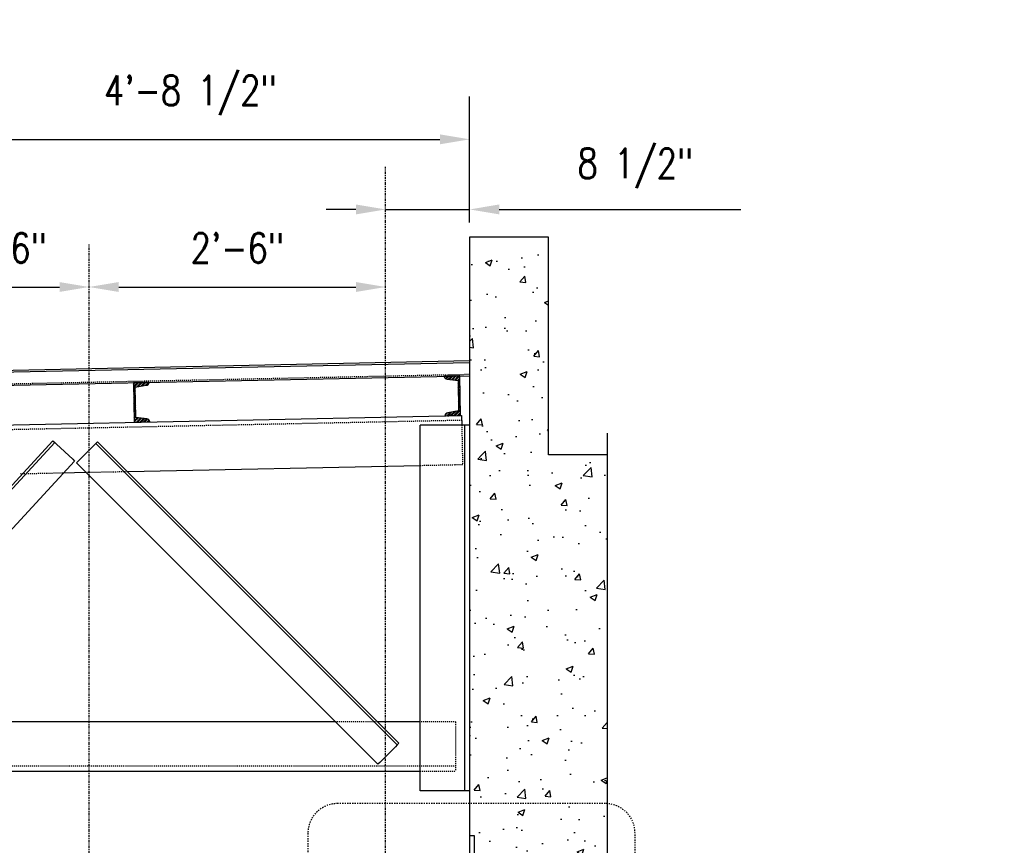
# Model space of a CAD drawing. Header units: inches. Extents: x 382 to 3028, y 70 to 495.
# Tile 21 of 41: x 1533 to 1632, y 181 to 265. Entities that reach past the tile are written whole.
import ezdxf
from ezdxf import colors
from ezdxf.entities.mleader import LeaderData, LeaderLine
from ezdxf.math import Vec2, Vec3

# ---------------------------------------------------------------- set-up
doc = ezdxf.new("R2010")
doc.units = ezdxf.units.IN
doc.header["$MEASUREMENT"] = 0
for name, pattern in [('014200-907 MS2 Medium Dash', [0.109898, 0.068898, -0.041]), ('Center 1_4_', [0.53125, 0.25, -0.09375, 0.09375, -0.09375]), ('Dash', [0.25, 0.125, -0.125]), ('Hidden 3_32_', [0.140625, 0.09375, -0.046875])]:
    doc.linetypes.add(name, pattern=pattern)
for name, color, linetype in [('A-FLOR', 192, 'Continuous'), ('A-WALL-PATT', 8, 'Continuous'), ('S-ANNO-DIMS', 1, 'Continuous'), ('S-ANNO-NOTE', 2, 'Continuous'), ('S-ANNO-SYMB', 2, 'Continuous'), ('S-BEAM', 10, 'Continuous'), ('S-BEAM-HDLN', 1, 'Dash'), ('S-COLS', 2, 'Continuous'), ('S-DETL-CNTR', 1, 'Center 1_4_'), ('S-DETL-MEDM', 3, 'Continuous'), ('S-DETL-PATT', 8, 'Continuous'), ('S-DETL-THIN', 1, 'Continuous')]:
    doc.layers.add(name, color=color, linetype=linetype)
doc.layers.add('A-FLOR-OVHD', color=9, linetype='014200-907 MS2 Medium Dash', true_color=0x808080)
doc.styles.add('Annotative', font='romans.shx', dxfattribs={"width": 0.8, "height": 0.125})
doc.dimstyles.new('Annotative', dxfattribs={"dimscale": 0, "dimtxt": 0.125, "dimasz": 0.125, "dimexe": 0.18, "dimexo": 0.0625, "dimgap": 0.09, "dimtad": 1, "dimdec": 3, "dimzin": 3, "dimdsep": 46, "dimlunit": 4, "dimtxsty": 'Annotative', "dimcen": 0.09, "dimclrt": 2, "dimazin": 2, "dimtfac": 1, "dimtdec": 3, "dimtmove": 0, "dimatfit": 0, "dimfxl": 1, "dimtfill": 1, "dimfrac": 2, "dimtolj": 1, "dimtzin": 0, "dimarcsym": 0})
pattern_1 = [(50, (744.9385, 0.7165), (7.1726, -0.62752), [0.75, -8.25]), (355, (744.9385, 0.7165), (-1.387513, 7.52192), [0.6, -6.6]), (100.4514, (745.536, 0.664), (5.78509, 6.8944), [0.6374, -7.01142]), (46.1842, (744.9385, 2.7165), (10.67241, -1.65519), [1.125, -12.375]), (96.6356, (745.828, 2.579), (9.34662, 9.74119), [0.9561, -10.51714]), (351.1842, (744.939, 2.716), (9.34662, 9.74119), [0.9, -9.9]), (21, (745.9385, 2.2165), (5.96907, -4.02619), [0.75, -8.25]), (326, (745.9385, 2.2165), (2.433153, 7.2515), [0.6, -6.6]), (71.4514, (746.436, 1.881), (8.402224, 3.22531), [0.6374, -7.01142]), (37.5, (744.9385, 0.7165), (0.1215986, 3.3289385), [0, -6.52, 0, -6.7, 0, -6.625]), (7.5, (744.9385, 0.7165), (2.630695, 3.944117), [0, -3.82, 0, -6.37, 0, -2.525]), (327.5, (742.7085, 0.7165), (5.338224, -0.225549), [0, -2.5, 0, -7.8, 0, -10.35]), (317.5, (741.7085, 0.7165), (5.831862, 1.00105), [0, -3.25, 0, -5.18, 0, -7.35])]
pattern_2 = [(45, (0, 6), (-0.176776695, 0.176776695), []), (45, (0, 6.125), (-0.176776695, 0.176776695), [])]

# ---------------------------------------------------------------- blocks, each defined once
blk = doc.blocks.new('051200_StructuralFraming-C-Channel - C4X5_4-1771573-DOOR RAIL SUPPORT 2')
at = {"lineweight": -3}
for p, q in [((800.771, 227.33), (799.191, 227.297)), ((799.191, 227.297), (799.274, 223.298)), ((799.385, 226.831), (800.481, 227.028)), ((799.449, 223.772), (799.385, 226.831)), ((799.274, 223.298), (800.854, 223.331)), ((800.552, 223.621), (799.449, 223.772))]:
    blk.add_line(p, q, dxfattribs=at)
for centre, start, end in [((800.475, 227.324), 271.19, 1.19), ((800.558, 223.325), 1.19, 91.19)]:
    blk.add_arc(centre, 0.296, start, end, dxfattribs=at)
blk = doc.blocks.new('051200_StructuralFraming-C-Channel - C4X5_4-1771584-DOOR RAIL SUPPORT 2')
at = {"lineweight": -3}
for p, q in [((832.212, 227.979), (830.633, 227.946)), ((830.929, 227.656), (830.937, 227.656)), ((830.935, 227.656), (832.038, 227.505)), ((832.038, 227.505), (832.102, 224.446)), ((832.295, 223.98), (832.212, 227.979)), ((832.212, 227.979), (832.215, 227.979)), ((832.102, 224.446), (831.006, 224.249)), ((830.716, 223.947), (832.295, 223.98)), ((832.298, 223.98), (832.295, 223.98))]:
    blk.add_line(p, q, dxfattribs=at)
for centre, start, end in [((830.929, 227.952), 181.19, 271.19), ((831.012, 223.953), 91.19, 181.19)]:
    blk.add_arc(centre, 0.296, start, end, dxfattribs=at)
blk = doc.blocks.new('*D106')
at = {"layer": 'Defpoints', "color": 0, "transparency": 16777216}
for p in [(1539.651, 237.689), (1539.651, 184.136), (1521.644, 181.216)]:
    blk.add_point(p, dxfattribs=at)
at = {"layer": 'S-ANNO-DIMS', "color": 0, "lineweight": -2, "transparency": 16777216}
blk.add_line((1524.644, 237.689), (1536.651, 237.689), dxfattribs=at)
at = {"layer": 'S-ANNO-DIMS', "color": 0, "transparency": 16777216}
for points in [[(1524.644, 238.189), (1524.644, 237.189), (1521.644, 237.689)], [(1536.651, 238.189), (1536.651, 237.189), (1539.651, 237.689)]]:
    blk.add_solid(points, dxfattribs=at)
at = {"layer": 'S-ANNO-DIMS', "color": 2, "lineweight": -3, "transparency": 16777216, "insert": (1530.648, 241.635), "char_height": 3, "width": 12.32787, "attachment_point": 5, "style": 'Annotative'}
blk.add_mtext('\\A1;1\'-6"', dxfattribs=at)
blk = doc.blocks.new('*D105')
at = {"layer": 'Defpoints', "color": 0, "transparency": 16777216}
for p in [(1569.644, 237.689), (1539.651, 184.136), (1569.644, 184.136)]:
    blk.add_point(p, dxfattribs=at)
at = {"layer": 'S-ANNO-DIMS', "color": 0, "lineweight": -2, "transparency": 16777216}
blk.add_line((1542.651, 237.689), (1566.644, 237.689), dxfattribs=at)
at = {"layer": 'S-ANNO-DIMS', "color": 0, "transparency": 16777216}
for points in [[(1542.651, 238.189), (1542.651, 237.189), (1539.651, 237.689)], [(1566.644, 238.189), (1566.644, 237.189), (1569.644, 237.689)]]:
    blk.add_solid(points, dxfattribs=at)
at = {"layer": 'S-ANNO-DIMS', "color": 2, "lineweight": -3, "transparency": 16777216, "insert": (1554.648, 241.635), "char_height": 3, "width": 12.32787, "attachment_point": 5, "style": 'Annotative'}
blk.add_mtext('\\A1;2\'-6"', dxfattribs=at)
blk = doc.blocks.new('*D104')
at = {"layer": 'Defpoints', "color": 0, "transparency": 16777216}
for p in [(1578.144, 245.535), (1578.144, 242.716), (1569.644, 184.136)]:
    blk.add_point(p, dxfattribs=at)
at = {"layer": 'S-ANNO-DIMS', "color": 0, "lineweight": -2, "transparency": 16777216}
for p, q in [((1578.144, 244.216), (1578.144, 249.855)), ((1566.644, 245.535), (1563.644, 245.535)), ((1569.644, 245.535), (1578.144, 245.535)), ((1581.144, 245.535), (1605.581, 245.535))]:
    blk.add_line(p, q, dxfattribs=at)
at = {"layer": 'S-ANNO-DIMS', "color": 0, "transparency": 16777216}
for points in [[(1566.644, 246.035), (1566.644, 245.035), (1569.644, 245.535)], [(1581.144, 246.035), (1581.144, 245.035), (1578.144, 245.535)]]:
    blk.add_solid(points, dxfattribs=at)
at = {"layer": 'S-ANNO-DIMS', "color": 2, "lineweight": -3, "transparency": 16777216, "insert": (1589.058, 251.695), "char_height": 3, "width": 15.92595, "attachment_point": 1, "line_spacing_factor": 0.983083, "style": 'Annotative'}
blk.add_mtext('\\A1;8 1/2"', dxfattribs=at)
blk = doc.blocks.new('*D103')
at = {"layer": 'Defpoints', "color": 0, "transparency": 16777216}
for p in [(1578.144, 252.625), (1578.144, 242.716), (1521.644, 181.216)]:
    blk.add_point(p, dxfattribs=at)
at = {"layer": 'S-ANNO-DIMS', "color": 0, "lineweight": -2, "transparency": 16777216}
for p, q in [((1521.644, 182.716), (1521.644, 256.945)), ((1578.144, 244.216), (1578.144, 256.945)), ((1524.644, 252.625), (1575.144, 252.625))]:
    blk.add_line(p, q, dxfattribs=at)
at = {"layer": 'S-ANNO-DIMS', "color": 0, "transparency": 16777216}
for points in [[(1524.644, 253.125), (1524.644, 252.125), (1521.644, 252.625)], [(1575.144, 253.125), (1575.144, 252.125), (1578.144, 252.625)]]:
    blk.add_solid(points, dxfattribs=at)
at = {"layer": 'S-ANNO-DIMS', "color": 2, "lineweight": -3, "transparency": 16777216, "insert": (1549.894, 257.071), "char_height": 3, "width": 23.594, "attachment_point": 5, "style": 'Annotative'}
blk.add_mtext('\\A1;4\'-8 1/2"', dxfattribs=at)
blk = doc.blocks.new('_Dot')
at = {"color": 0, "linetype": 'ByBlock', "lineweight": -2}
blk.add_line((-0.5, 0), (-1, 0), dxfattribs=at)
at = {"color": 0, "linetype": 'ByBlock', "const_width": 0.5}
blk.add_lwpolyline([(-0.25, 0, 1), (0.25, 0, 1)], format="xyb", close=True, dxfattribs=at)

msp = doc.modelspace()

# ---------------------------------------------------------------- hatches: boundary and pattern name
at = {"layer": 'A-WALL-PATT', "lineweight": -3}
h = msp.add_hatch(dxfattribs=at)
h.set_pattern_fill('AR-CONC', color=8, style=0)
h.set_pattern_definition(pattern_1)
h.paths.add_polyline_path([(1578.1445, 220.7165), (1586.1445, 220.7165), (1586.1445, 242.7165), (1578.1445, 242.7165)])
h = msp.add_hatch(dxfattribs=at)
h.set_pattern_fill('AR-CONC', color=8, style=0)
h.set_pattern_definition(pattern_1)
h.paths.add_polyline_path([(1578.1445, 168.7165), (1592.0622, 168.7165), (1592.0622, 220.7165), (1578.1445, 220.7165), (1578.1445, 182.727)])
at = {"layer": 'S-DETL-PATT'}
h = msp.add_hatch(dxfattribs=at)
h.set_pattern_fill('STEEL', color=256, scale=2)
h.set_pattern_definition(pattern_2)
h.paths.add_polyline_path([(1577.1509, 228.6953), (1575.5712, 228.6625, 0.4142136), (1575.8733, 228.3727), (1576.9767, 228.2214), (1577.0402, 225.1625), (1575.9441, 224.9655, 0.4117555), (1575.6543, 224.6659), (1577.2339, 224.6987)])
h = msp.add_hatch(dxfattribs=at)
h.set_pattern_fill('STEEL', color=256, scale=2)
h.set_pattern_definition(pattern_2)
h.paths.add_polyline_path([(1545.7096, 228.0424), (1544.1299, 228.0096), (1544.2129, 224.0148), (1545.7926, 224.0476, 0.4142136), (1545.4905, 224.3374), (1544.3871, 224.4888), (1544.3236, 227.5477), (1545.4197, 227.7447, 0.4098849)])

# ---------------------------------------------------------------- linework, layer by layer
at = {"layer": 'A-FLOR', "lineweight": -3}
for p, q in [((1578.1445, 230.2165), (1492.6445, 228.4404)), ((1492.6445, 226.9401), (1578.1445, 228.7161))]:
    msp.add_line(p, q, dxfattribs=at)
at = {"layer": 'A-FLOR-OVHD', "lineweight": -3}
msp.add_line((1492.6445, 227.0901), (1578.1445, 228.8662), dxfattribs=at)
at = {"layer": 'S-ANNO-SYMB', "linetype": 'Dash', "lineweight": -3}
msp.add_lwpolyline([(1594.883, 166.9337), (1594.883, 182.4393, 0.4142136), (1591.883, 185.4393), (1564.789, 185.4393, 0.4142136), (1561.789, 182.4393), (1561.789, 166.9337, 0.4142136), (1564.789, 163.9337), (1591.883, 163.9337, 0.4142136)], format="xyb", close=True, dxfattribs=at)
at = {"layer": 'S-BEAM', "lineweight": -3}
for p, q in [((1586.1445, 242.7165), (1578.1445, 242.7165)), ((1578.1445, 242.7165), (1578.1445, 154.7165)), ((1586.1445, 220.7165), (1586.1445, 242.7165)), ((1592.0622, 220.7165), (1586.1445, 220.7165))]:
    msp.add_line(p, q, dxfattribs=at)
at = {"layer": 'S-BEAM'}
for p, q in [((1503.7502, 223.1722), (1575.6532, 224.6658)), ((1577.2359, 224.6987), (1577.3327, 224.7007)), ((1577.3327, 224.7007), (1577.3532, 223.7165)), ((1535.9785, 222.1263), (1507.7695, 191.541)), ((1536.1623, 221.9568), (1507.9532, 191.3715)), ((1535.9785, 222.1263), (1536.1619, 221.9564)), ((1536.1619, 221.9564), (1536.3453, 221.7865)), ((1536.3453, 221.7865), (1537.9959, 220.2575)), ((1538.5598, 220.0943), (1540.1508, 221.6853)), ((1540.1508, 221.6853), (1540.3276, 221.8621)), ((1540.3276, 221.8621), (1540.5043, 222.0389)), ((1570.8218, 191.3678), (1540.3276, 221.8621)), ((1570.9986, 191.5446), (1540.5043, 222.0389)), ((1537.9959, 220.2575), (1538.1793, 220.0876)), ((1509.9048, 189.4337), (1538.1793, 220.0876)), ((1538.383, 219.9175), (1538.5598, 220.0943)), ((1538.383, 219.9175), (1568.8773, 189.4233)), ((1573.1445, 219.6126), (1543.5481, 218.9979)), ((1539.3864, 218.9114), (1536.9585, 218.861)), ((1564.5813, 193.7165), (1513.7493, 193.7165)), ((1573.1445, 193.7165), (1568.8295, 193.7165)), ((1570.8218, 191.3678), (1570.6451, 191.191)), ((1570.9986, 191.5446), (1570.8218, 191.3678)), ((1570.6451, 191.191), (1569.0541, 189.6)), ((1569.0541, 189.6), (1568.8773, 189.4233)), ((1507.6445, 188.7165), (1573.1445, 188.7165))]:
    msp.add_line(p, q, dxfattribs=at)
at = {"layer": 'S-BEAM', "linetype": 'Hidden 3_32_'}
for p, q in [((1577.3431, 224.2008), (1507.6445, 222.753)), ((1577.3532, 223.7145), (1577.4366, 219.7018)), ((1577.4366, 219.7018), (1573.1464, 219.6127)), ((1532.9812, 218.7784), (1532.625, 218.771)), ((1536.9528, 218.8609), (1532.8749, 218.7762)), ((1543.1963, 218.9906), (1539.391, 218.9115)), ((1543.5427, 218.9977), (1543.2017, 218.9907)), ((1568.8295, 193.7165), (1564.5861, 193.7165)), ((1576.736, 193.7165), (1573.1464, 193.7165)), ((1576.736, 193.6994), (1576.736, 193.7165)), ((1576.736, 193.7165), (1576.736, 188.7165)), ((1573.1445, 189.2165), (1507.6445, 189.2165)), ((1576.736, 189.2165), (1573.1464, 189.2165)), ((1573.1464, 188.7165), (1576.736, 188.7165))]:
    msp.add_line(p, q, dxfattribs=at)
at = {"layer": 'S-BEAM-HDLN'}
for p, q in [((1575.6587, 224.666), (1577.232, 224.6986)), ((1577.4366, 219.7018), (1577.4362, 219.7188))]:
    msp.add_line(p, q, dxfattribs=at)
at = {"layer": 'S-COLS'}
for p, q in [((1573.1445, 186.7165), (1573.1445, 223.7165)), ((1578.1445, 223.7165), (1573.1445, 223.7165)), ((1578.1445, 186.7165), (1573.1445, 186.7165))]:
    msp.add_line(p, q, dxfattribs=at)
at = {"layer": 'S-COLS', "linetype": 'Continuous'}
msp.add_line((1577.6445, 223.7165), (1577.6445, 186.7165), dxfattribs=at)
at = {"layer": 'S-DETL-CNTR', "lineweight": -3}
for p, q in [((1569.6445, 112.184), (1569.6445, 249.8548)), ((1539.6513, 112.184), (1539.6513, 242.0091))]:
    msp.add_line(p, q, dxfattribs=at)
at = {"layer": 'S-DETL-MEDM', "lineweight": -3}
for p, q in [((1578.6445, 182.1665), (1578.1445, 182.1665)), ((1578.6445, 170.1665), (1578.6445, 182.1665))]:
    msp.add_line(p, q, dxfattribs=at)
at = {"layer": 'S-DETL-MEDM'}
msp.add_lwpolyline([(1592.0622, 222.9186), (1592.0622, 177.7165), (1593.5622, 177.2165), (1590.5622, 176.2165), (1592.0622, 175.7165), (1592.0622, 130.5143)], dxfattribs=at)
at = {"layer": 'S-DETL-THIN', "lineweight": -3}
msp.add_line((1492.6445, 228.2904), (1578.1445, 230.0664), dxfattribs=at)

# ---------------------------------------------------------------- block references
for name in ['051200_StructuralFraming-C-Channel - C4X5_4-1771584-DOOR RAIL SUPPORT 2', '051200_StructuralFraming-C-Channel - C4X5_4-1771573-DOOR RAIL SUPPORT 2']:
    msp.add_blockref(name, (744.9385, 0.7165), dxfattribs=at)

# ---------------------------------------------------------------- dimensions: what is measured, and where the dimension line sits
at = {"layer": 'S-ANNO-DIMS', "lineweight": -3}
for base, p1, p2, override, picture, middle in [((1578.1445, 252.6255), (1521.6445, 181.2165), (1578.1445, 242.7165), {"dimpost": '\\X', "dimtfill": 0}, '*D103', (1549.8945, 257.0712)), ((1539.6513, 237.6891), (1521.6445, 181.2165), (1539.6513, 184.1365), {"dimpost": '\\X', "dimse1": 1, "dimse2": 1, "dimtfill": 0}, '*D106', (1530.6479, 241.6348)), ((1569.6445, 237.6891), (1539.6513, 184.1365), (1569.6445, 184.1365), {"dimpost": '\\X', "dimse1": 1, "dimse2": 1, "dimtfill": 0}, '*D105', (1554.6479, 241.6348))]:
    dim = msp.add_linear_dim(base=base, p1=p1, p2=p2, dimstyle='Annotative', override=override, dxfattribs=at)
    dim.commit()
    dim.dimension.update_dxf_attribs({"geometry": picture, "text_midpoint": middle})
dim = msp.add_linear_dim(base=(1578.1445, 245.5348), p1=(1569.6445, 184.1365), p2=(1578.1445, 242.7165), dimstyle='Annotative', override={"dimpost": '\\X', "dimse1": 1, "dimse2": 0, "dimtfill": 0}, dxfattribs=at)
dim.commit()
dim.dimension.update_dxf_attribs({"geometry": '*D104', "text_midpoint": (1597.021, 245.5348), "dimtype": 160})

# ---------------------------------------------------------------- leaders
at = {"layer": 'S-ANNO-NOTE', "lineweight": -3}
ml = msp.add_multileader_mtext('Standard', dxfattribs=at)
ml.set_content('EL. 19\'-0"', color=256, style='Annotative')
ml.set_leader_properties(color=1, linetype='ByLayer', lineweight=-1)
ml.set_arrow_properties(name='DOT')
ml.build(insert=Vec2(0, 0))
ml.multileader.update_dxf_attribs({"text_right_attachment_type": 3, "dogleg_length": 0.36, "arrow_head_size": 1.5, "scale": 24})
ctx = ml.context
ctx.base_point, ctx.scale, ctx.char_height, ctx.arrow_head_size, ctx.landing_gap_size, ctx.plane_origin = Vec3(1412.5161, 263.0712), 24, 3, 1.5, 2.16, Vec3(1378.5441, 256.5422)
ctx.right_attachment = 3
notes = []
notes.append((ctx, [(1, (1, 1, 0), (1406.9665, 263.0712), (1, 0), 5.5496, [(0, [(1381.0454, 228.1497)], 0, [])])]))
ctx.mtext.insert, ctx.mtext.width, ctx.mtext.flow_direction = Vec3(1414.6761, 264.5712), 21.927101, 5
ml = msp.add_multileader_mtext('Standard', dxfattribs=at)
ml.set_content('\\A1;L3X3X1/4 CLOSURE ANGLE. SLOPES WITH METAL ROOFING.', color=256, style='Annotative')
ml.set_leader_properties(color=1, linetype='ByLayer', lineweight=-1)
ml.build(insert=Vec2(0, 0))
ml.multileader.update_dxf_attribs({"text_right_attachment_type": 3, "dogleg_length": 0.125, "arrow_head_size": 3, "scale": 24})
ctx = ml.context
ctx.base_point, ctx.scale, ctx.char_height, ctx.arrow_head_size, ctx.landing_gap_size, ctx.plane_origin = Vec3(2158.9406, 255.7569), 24, 3, 3, 2.16, Vec3(2298.1512, 228.5527)
ctx.right_attachment, ctx.text_align_type = 3, 2
notes.append((ctx, [(0, (1, 1, 0), (2196.3177, 240.1855), (-1, 0), 3, [(0, [(2218.5816, 225.081)], 0, [])])]))
ctx.mtext.insert, ctx.mtext.width, ctx.mtext.alignment, ctx.mtext.flow_direction = Vec3(2191.1577, 257.2569), 32.92579, 3, 5
ml = msp.add_multileader_mtext('Standard', dxfattribs=at)
ml.set_content('METAL ROOFING', color=256, style='Annotative')
ml.set_leader_properties(color=1, linetype='ByLayer', lineweight=-1)
ml.build(insert=Vec2(0, 0))
ml.multileader.update_dxf_attribs({"text_right_attachment_type": 3, "dogleg_length": 0.125, "arrow_head_size": 3, "scale": 24})
ctx = ml.context
ctx.base_point, ctx.scale, ctx.char_height, ctx.arrow_head_size, ctx.landing_gap_size, ctx.plane_origin = Vec3(1670.913, 252.6338), 24, 3, 3, 2.16, Vec3(1700.9157, 227.2566)
ctx.right_attachment, ctx.text_align_type = 3, 2
notes.append((ctx, [(0, (1, 1, 0), (1692.7472, 247.6338), (-1, 0), 3, [(0, [(1700.67, 227.7899)], 0, [])])]))
ctx.mtext.insert, ctx.mtext.width, ctx.mtext.alignment, ctx.mtext.flow_direction = Vec3(1687.5872, 254.1338), 18.609717, 3, 5
ml = msp.add_multileader_mtext('Standard', dxfattribs=at)
ml.set_content('METAL ROOFING', color=256, style='Annotative')
ml.set_leader_properties(color=1, linetype='ByLayer', lineweight=-1)
ml.build(insert=Vec2(0, 0))
ml.multileader.update_dxf_attribs({"text_right_attachment_type": 3, "dogleg_length": 0.125, "arrow_head_size": 3, "scale": 24})
ctx = ml.context
ctx.base_point, ctx.scale, ctx.char_height, ctx.arrow_head_size, ctx.landing_gap_size, ctx.plane_origin = Vec3(1847.7704, 249.504), 24, 3, 3, 2.16, Vec3(1899.1038, 224.1267)
ctx.right_attachment, ctx.text_align_type = 3, 2
notes.append((ctx, [(0, (1, 1, 0), (1869.6047, 244.504), (-1, 0), 3, [(0, [(1884.9594, 234.603)], 0, [])])]))
ctx.mtext.insert, ctx.mtext.width, ctx.mtext.alignment, ctx.mtext.flow_direction = Vec3(1864.4447, 251.004), 18.609717, 3, 5
ml = msp.add_multileader_mtext('Standard', dxfattribs=at)
ml.set_content('\\A1;EL. +18-11"', color=256, style='Annotative')
ml.set_leader_properties(color=1, lineweight=-1)
ml.set_arrow_properties(name='DOT')
ml.build(insert=Vec2(0, 0))
ml.multileader.update_dxf_attribs({"text_right_attachment_type": 3, "dogleg_length": 0.36, "arrow_head_size": 0.75, "scale": 24})
ctx = ml.context
ctx.base_point, ctx.scale, ctx.char_height, ctx.arrow_head_size, ctx.landing_gap_size, ctx.plane_origin = Vec3(2161.5852, 227.5499), 24, 3, 0.75, 2.16, Vec3(2130.6971, 257.7309)
ctx.right_attachment, ctx.text_align_type = 3, 2
notes.append((ctx, [(0, (1, 1, 0), (2214.2464, 226.9784), (-1, 0), 24.684, [(0, [(2211.6525, 226.9784)], 0, [])])]))
ctx.mtext.insert, ctx.mtext.width, ctx.mtext.alignment, ctx.mtext.flow_direction = Vec3(2187.4023, 229.0499), 36.262255, 3, 5
ml = msp.add_multileader_mtext('Standard', dxfattribs=at)
ml.set_content('C4x5.4 TYP PURLIN', color=256, style='Annotative')
ml.set_leader_properties(color=1, linetype='ByLayer', lineweight=-1)
ml.build(insert=Vec2(0, 0))
ml.multileader.update_dxf_attribs({"text_right_attachment_type": 3, "dogleg_length": 0.125, "arrow_head_size": 3, "scale": 24})
ctx = ml.context
ctx.base_point, ctx.scale, ctx.char_height, ctx.arrow_head_size, ctx.landing_gap_size, ctx.plane_origin = Vec3(1150.3882, 219.4213), 24, 3, 3, 2.16, Vec3(1138.0067, 207.7435)
ctx.right_attachment = 3
notes.append((ctx, [(1, (1, 1, 0), (1147.3882, 219.4213), (1, 0), 3, [(0, [(1138.0067, 207.7435)], 0, [])])]))
ctx.mtext.insert, ctx.mtext.width, ctx.mtext.flow_direction = Vec3(1152.5482, 220.9213), 22.729535, 5
ml = msp.add_multileader_mtext('Standard', dxfattribs=at)
ml.set_content('METAL SIDING', color=256, style='Annotative')
ml.set_leader_properties(color=1, linetype='ByLayer', lineweight=-1)
ml.build(insert=Vec2(0, 0))
ml.multileader.update_dxf_attribs({"text_right_attachment_type": 3, "dogleg_length": 0.375, "arrow_head_size": 3, "scale": 24})
ctx = ml.context
ctx.base_point, ctx.scale, ctx.char_height, ctx.arrow_head_size, ctx.landing_gap_size, ctx.plane_origin = Vec3(1299.7885, 214.1018), 24, 3, 3, 2.16, Vec3(1331.352, 213.6362)
ctx.right_attachment = 3
notes.append((ctx, [(0, (1, 1, 0), (1323.8514, 209.1018), (-1, 0), 9, [(0, [(1331.5454, 213.6362)], 0, [])])]))
ctx.mtext.insert, ctx.mtext.width, ctx.mtext.flow_direction = Vec3(1301.9485, 215.6018), 13.240565, 5
ml = msp.add_multileader_mtext('Standard', dxfattribs=at)
ml.set_content('EL. 19\'-0"', color=256, style='Annotative')
ml.set_leader_properties(color=1, linetype='ByLayer', lineweight=-1)
ml.set_arrow_properties(name='DOT')
ml.build(insert=Vec2(0, 0))
ml.multileader.update_dxf_attribs({"text_right_attachment_type": 3, "dogleg_length": 0.36, "arrow_head_size": 1.5, "scale": 24})
ctx = ml.context
ctx.base_point, ctx.scale, ctx.char_height, ctx.arrow_head_size, ctx.landing_gap_size, ctx.plane_origin = Vec3(1241.4083, 209.3577), 24, 3, 1.5, 2.16, Vec3(1219.4875, 237.9143)
ctx.right_attachment = 3
notes.append((ctx, [(1, (1, 1, 0), (1232.6209, 209.3577), (1, 0), 8.7873, [(0, [(1209.7198, 209.3541)], 0, [])])]))
ctx.mtext.insert, ctx.mtext.width, ctx.mtext.flow_direction = Vec3(1243.5683, 210.8577), 21.927101, 5
for ctx, leaders in notes:
    for number, flags, end, landing, length, lines in leaders:
        leader = LeaderData()
        leader.index, (leader.has_last_leader_line, leader.has_dogleg_vector, leader.attachment_direction) = number, flags
        leader.last_leader_point, leader.dogleg_vector, leader.dogleg_length = Vec3(end), Vec3(landing), length
        for number, points, colour, breaks in lines:
            line = LeaderLine()
            line.index, line.vertices, line.color, line.breaks = number, Vec3.list(points), colors.encode_raw_color(colour), breaks
            leader.lines.append(line)
        ctx.leaders.append(leader)

doc.saveas('drawing.dxf')
